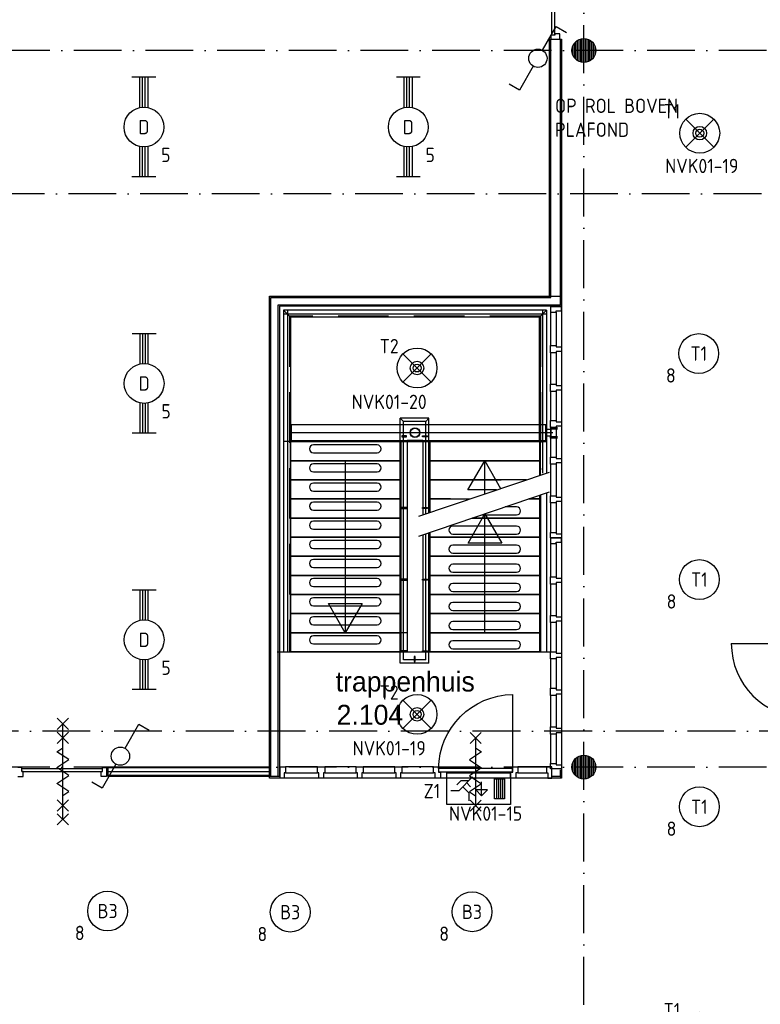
# Model space of a CAD drawing. Header units: millimetres. Extents: x 89505 to 240707, y 191 to 84291.
# Tile 31 of 50: x 174220 to 183520, y 38683 to 51050. Entities that reach past the tile are written whole.
import ezdxf
from ezdxf.enums import TextEntityAlignment as Align

# ---------------------------------------------------------------- set-up
doc = ezdxf.new("R2010")
doc.units = ezdxf.units.MM
doc.header["$LTSCALE"] = 100
doc.linetypes.add('DASHDOT', pattern=[9, 6, -1.5, 0, -1.5])
doc.linetypes.add('HIDDEN', pattern=[9.525, 6.35, -3.175])
doc.layers.get('0').update_dxf_attribs({"linetype": 'CONTINUOUS'})
for name, color, linetype in [('AL$1----_MAATVOERING', 7, 'CONTINUOUS'), ('AL$7----_STRAMIEN', 1, 'DASHDOT'), ('AL22----_BINNENWAND', 7, 'CONTINUOUS'), ('AL24----_TRAPPEN', 7, 'CONTINUOUS'), ('AL28----_KONSTRUKTIE', 3, 'CONTINUOUS'), ('AL29----_BOVENBOUW', 7, 'CONTINUOUS'), ('AL32----_BINNENKOZ', 9, 'CONTINUOUS'), ('AL65----_BEVEILIGING', 7, 'CONTINUOUS'), ('ALL-----_REFLIJNEN', 8, 'CONTINUOUS'), ('ALXAA---_GEWBETON', 12, 'CONTINUOUS'), ('BOUW', 8, 'CONTINUOUS'), ('EA61303-_ARCEER', 1, 'CONTINUOUS'), ('EB63101-_ATTRIB', 2, 'CONTINUOUS'), ('EB63202-_ATTRIB', 2, 'CONTINUOUS'), ('EB63501-_ATTRIB', 2, 'CONTINUOUS'), ('EL63101-_LICHT-ARM', 3, 'CONTINUOUS'), ('EL63102-_LICHT-SCH', 3, 'CONTINUOUS'), ('EL63202-_NOODVRL-TXT', 3, 'CONTINUOUS'), ('EL63501-_NOODVRL-ARM', 3, 'CONTINUOUS'), ('HEKWERKEN', 1, 'CONTINUOUS')]:
    doc.layers.add(name, color=color, linetype=linetype)
doc.styles.add('1_8', font='ISO', dxfattribs={"height": 1.8})
doc.styles.add('BURO-025', font='BUROFONT.shx', dxfattribs={"height": 250})
doc.styles.get("Standard").update_dxf_attribs({"font": 'iso.shx'})

# ---------------------------------------------------------------- blocks, each defined once
blk = doc.blocks.new('EJ3T20')
at = {"color": 0}
for p, q in [((-6.25, -1.5), (-6.25, 1.5)), ((6.25, -1.5), (6.25, 1.5)), ((-6.25, 0.52), (-2.44, 0.52)), ((-6.25, 0.17), (-2.49, 0.17)), ((2.44, 0.52), (6.25, 0.52)), ((2.49, 0.17), (6.25, 0.17)), ((-6.25, -0.17), (-2.49, -0.17)), ((-6.25, -0.52), (-2.44, -0.52)), ((2.44, -0.52), (6.25, -0.52)), ((2.49, -0.17), (6.25, -0.17))]:
    blk.add_line(p, q, dxfattribs=at)
blk.add_circle((0, 0), 2.5, dxfattribs=at)
at = {"color": 6, "style": '1_8'}
for tag, flags, p in [('SCHAK', 8, (3.5, 2.75)), ('A_CODE', 8, (0, 0)), ('GROEP', 8, (-3.5, -2.75)), ('KAST', 9, (3.5, -2.75))]:
    blk.add_attdef(tag, text='', height=1.8, dxfattribs=dict(at, flags=flags)).set_placement(p, align=Align.MIDDLE)
blk = doc.blocks.new('ES3SW')
for points in [[(0.58, 1), (2.31, 4), (3.61, 3.25)], [(-0.58, -1), (-2.31, -4), (-3.61, -3.25)]]:
    blk.add_lwpolyline(points)
blk.add_circle((0, 0), 1.15)
at = {"style": '1_8'}
for tag, flags, p in [('SCHAK', 8, (3, 5.5)), ('KAST', 9, (-3, 0.5)), ('M_CODE', 9, (0, 0)), ('DOEL', 9, (-3, -2)), ('GROEP', 9, (-3, -4.5))]:
    blk.add_attdef(tag, text='', height=1.8, dxfattribs=dict(at, flags=flags)).set_placement(p, align=Align.MIDDLE_CENTER)
blk = doc.blocks.new('ES3G00')
blk.add_circle((0, 0), 2.5)
at = {"color": 6, "style": '1_8'}
for tag, flags, p in [('SCHAK', 8, (3.5, 2.75)), ('A_CODE', 8, (0, 0)), ('GROEP', 8, (-3.5, -2.75)), ('KAST', 9, (3.5, -2.75))]:
    blk.add_attdef(tag, text='', height=1.8, dxfattribs=dict(at, flags=flags)).set_placement(p, align=Align.MIDDLE)
blk = doc.blocks.new('ES3G01')
at = {"color": 0}
for p, q in [((-1.77, 1.77), (1.77, -1.77)), ((1.77, 1.77), (-1.77, -1.77))]:
    blk.add_line(p, q, dxfattribs=at)
at = {"color": 6}
blk.add_lwpolyline([(1.77, -1.77), (1.75, -1.75)], dxfattribs=at)
blk.add_circle((0, 0), 2.5)
at = {"color": 0}
for radius in [0.85, 0.5]:
    blk.add_circle((0, 0), radius, dxfattribs=at)
at = {"color": 6, "style": '1_8'}
for tag, flags, p in [('A_CODE', 8, (-3.5, 2.75)), ('SCHAK', 8, (3.5, 2.75)), ('GROEP', 8, (-3.5, -2.75)), ('KAST', 9, (3.5, -2.75))]:
    blk.add_attdef(tag, text='', height=1.8, dxfattribs=dict(at, flags=flags)).set_placement(p, align=Align.MIDDLE)
blk = doc.blocks.new('ES3N026')
for p, q in [((2.25, 1.25), (2.25, -1.25)), ((2.5, 1.25), (2.5, -1.25)), ((2.75, 1.25), (2.75, -1.25)), ((3, 1.25), (3, -1.25)), ((-1.5, 0.75), (-1, 0.25)), ((0.38, -0.88), (0.38, 0.87))]:
    blk.add_line(p, q)
for points in [[(4.01, 2.01), (4.01, -1.98), (-3.99, -1.98), (-3.99, 2.01)], [(3.25, -1.25), (2, -1.25), (2, 1.25), (3.25, 1.25)], [(0.38, -0.88), (1.12, -0.13), (-0.37, -0.13)]]:
    blk.add_lwpolyline(points, close=True)
for points in [[(-0.75, 1.5), (-2.5, -0.25), (-3.5, -0.25)], [(-1.25, 1), (-2.25, 1), (-2.75, 0.5)], [(-2, 0.25), (-1.25, -0.5), (-1.25, -1.5)]]:
    blk.add_lwpolyline(points)
at = {"color": 2, "style": '1_8', "flags": 8}
blk.add_attdef('NUMMER', text='', height=1.8, dxfattribs=at).set_placement((4, 3.75), align=Align.MIDDLE)
at = {"style": '1_8'}
for tag, flags, p in [('A_CODE', 8, (-3.5, 2.75)), ('SCHAK', 8, (3.5, 2.75)), ('GROEP', 8, (-3.5, -2.75)), ('KAST', 9, (3.5, -2.75))]:
    blk.add_attdef(tag, text='', height=1.8, dxfattribs=dict(at, flags=flags)).set_placement(p, align=Align.MIDDLE_CENTER)

msp = doc.modelspace()

# ---------------------------------------------------------------- linework, layer by layer
at = {"color": 8, "linetype": 'Continuous'}
for p, q in [((181025, 47443), (180886, 47443)), ((180886, 47443), (180886, 47376)), ((180886, 47376), (180958, 47376)), ((180958, 47393), (181025, 47393)), ((180958, 47376), (180958, 47393)), ((181025, 47393), (181025, 47443))]:
    msp.add_line(p, q, dxfattribs=at)
at = {"layer": 'AL$1----_MAATVOERING', "color": 8}
for p, q in [((177357, 41525), (177357, 47577)), ((177357, 47577), (181025, 47577)), ((181025, 47577), (181025, 41525)), ((180886, 46956), (180958, 46956)), ((180886, 46866), (180886, 46956)), ((180958, 46956), (180958, 46939)), ((180958, 46939), (181025, 46939)), ((180958, 46883), (180958, 46866)), ((181025, 46883), (180958, 46883)), ((181025, 46939), (181025, 46883)), ((181025, 46883), (181025, 46454)), ((180958, 46866), (180886, 46866)), ((180886, 46866), (180886, 46471)), ((180958, 46866), (180958, 46471)), ((180886, 46471), (180958, 46471)), ((180886, 46381), (180886, 46471)), ((180958, 46381), (180886, 46381)), ((180886, 46381), (180886, 46016)), ((180958, 46471), (180958, 46454)), ((180958, 46454), (181025, 46454)), ((180958, 46398), (180958, 46381)), ((181025, 46398), (180958, 46398)), ((180958, 46381), (180958, 46016)), ((181025, 46454), (181025, 46398)), ((181025, 46398), (181025, 45999)), ((178999, 42970), (178999, 46043)), ((179039, 46003), (178999, 46043)), ((179359, 46043), (178999, 46043)), ((179039, 43010), (179039, 46003)), ((179319, 46003), (179039, 46003)), ((179359, 46043), (179319, 46003)), ((179319, 44843), (179319, 46003)), ((179359, 44856), (179359, 46043)), ((180886, 46016), (180958, 46016)), ((180886, 45926), (180886, 46016)), ((180958, 46016), (180958, 45999)), ((180834, 45963), (177619, 45963)), ((177629, 45963), (177629, 45763)), ((180824, 45963), (180824, 45763)), ((180834, 45963), (180834, 45763)), ((180834, 45903), (180834, 45823)), ((180894, 45903), (180834, 45903)), ((180884, 45931), (180884, 45909)), ((180894, 45931), (180884, 45931)), ((180884, 45909), (180894, 45909)), ((180958, 45926), (180886, 45926)), ((180886, 45926), (180886, 45556)), ((180894, 45909), (180894, 45931)), ((180894, 45928), (180974, 45928)), ((180894, 45912), (180974, 45912)), ((180894, 45823), (180894, 45903)), ((180958, 45999), (181025, 45999)), ((180958, 45943), (180958, 45926)), ((181025, 45943), (180958, 45943)), ((180958, 45926), (180958, 45556)), ((181025, 45999), (181025, 45943)), ((181025, 45943), (181025, 45539)), ((177619, 45863), (180914, 45863)), ((177619, 45763), (180834, 45763)), ((179079, 45822), (179019, 45822)), ((179019, 45822), (179019, 45810)), ((179019, 45810), (179079, 45810)), ((179079, 45810), (179079, 45822)), ((179284, 45766), (179084, 45766)), ((179284, 45760), (179084, 45760)), ((179279, 45822), (179339, 45822)), ((179279, 45810), (179279, 45822)), ((179339, 45810), (179279, 45810)), ((179339, 45822), (179339, 45810)), ((180834, 45823), (180894, 45823)), ((180884, 45816), (180894, 45816)), ((180884, 45794), (180884, 45816)), ((180894, 45794), (180884, 45794)), ((180894, 45816), (180894, 45794)), ((180894, 45813), (180974, 45813)), ((180894, 45797), (180974, 45797)), ((177619, 45750), (177534, 45750)), ((177619, 45750), (178999, 45750)), ((177619, 45750), (180749, 45750)), ((178999, 45750), (177619, 45750)), ((177619, 45510), (177619, 45750)), ((178709, 45710), (177909, 45710)), ((178999, 45750), (178999, 45510)), ((178999, 45750), (178999, 43110)), ((178999, 45750), (179084, 45750)), ((179008, 45750), (179008, 43110)), ((179084, 45750), (179084, 43110)), ((179084, 45750), (179284, 45750)), ((179369, 45750), (179284, 45750)), ((179284, 45750), (179284, 44831)), ((179359, 45750), (179359, 44928)), ((179369, 45510), (179369, 45750)), ((179369, 45750), (180749, 45750)), ((180749, 45750), (179369, 45750)), ((179369, 45750), (179369, 44860)), ((180749, 45750), (180749, 45510)), ((180749, 45750), (180749, 45710)), ((180749, 45750), (180834, 45750)), ((178999, 45510), (177619, 45510)), ((177619, 45510), (178999, 45510)), ((177619, 45510), (178999, 45510)), ((177619, 45510), (178999, 45510)), ((177619, 45270), (177619, 45510)), ((177909, 45610), (178709, 45610)), ((178309, 45510), (178309, 43350)), ((178999, 45510), (178999, 45270)), ((179369, 45270), (179369, 45510)), ((180749, 45510), (179369, 45510)), ((179369, 45510), (180749, 45510)), ((179369, 45510), (180749, 45510)), ((179369, 45510), (180749, 45510)), ((179847, 45143), (180059, 45510)), ((180059, 45093), (180059, 45510)), ((180059, 45510), (180259, 45160)), ((180749, 45550), (180749, 45510)), ((180749, 45510), (180749, 45326)), ((180749, 45510), (180749, 45470)), ((180886, 45556), (180958, 45556)), ((180886, 45466), (180886, 45556)), ((180958, 45556), (180958, 45539)), ((180958, 45539), (181025, 45539)), ((181025, 45539), (181025, 45483)), ((178709, 45470), (177909, 45470)), ((180958, 45466), (180886, 45466)), ((180886, 45466), (180886, 45071)), ((180958, 45483), (180958, 45466)), ((181025, 45483), (180958, 45483)), ((180958, 45466), (180958, 45071)), ((181025, 45483), (181025, 45054)), ((178999, 45270), (177619, 45270)), ((177619, 45270), (178999, 45270)), ((177619, 45270), (178999, 45270)), ((177619, 45270), (178999, 45270)), ((177619, 45030), (177619, 45270)), ((177909, 45370), (178709, 45370)), ((178999, 45270), (178999, 45030)), ((179234, 44814), (180872, 45368)), ((179369, 45270), (180268, 45270)), ((180583, 45270), (179369, 45270)), ((179369, 45030), (179369, 45270)), ((179369, 45270), (180268, 45270)), ((179369, 45270), (180268, 45270)), ((178709, 45230), (177909, 45230)), ((180208, 45143), (179847, 45143)), ((177619, 45030), (178999, 45030)), ((178999, 45030), (177619, 45030)), ((177619, 45030), (178999, 45030)), ((177619, 45030), (178999, 45030)), ((177619, 44790), (177619, 45030)), ((177909, 45130), (178709, 45130)), ((178999, 45030), (178999, 44790)), ((179234, 44564), (180872, 45118)), ((179369, 44880), (179369, 45030)), ((179630, 45030), (179369, 45030)), ((179369, 45030), (179873, 45030)), ((179369, 45030), (179630, 45030)), ((180612, 45030), (180749, 45030)), ((180749, 45030), (180612, 45030)), ((180749, 45076), (180749, 43110)), ((180749, 45030), (180749, 44790)), ((180758, 45079), (180758, 43110)), ((180834, 45105), (180834, 43110)), ((180886, 45071), (180958, 45071)), ((180886, 44981), (180886, 45071)), ((180958, 45071), (180958, 45054)), ((180958, 45054), (181025, 45054)), ((181025, 45054), (181025, 44998)), ((178709, 44990), (177909, 44990)), ((177909, 44890), (178709, 44890)), ((179079, 44922), (179019, 44922)), ((179019, 44922), (179019, 44910)), ((179019, 44910), (179079, 44910)), ((179079, 44910), (179079, 44922)), ((179279, 44922), (179339, 44922)), ((179279, 44910), (179279, 44922)), ((179339, 44910), (179279, 44910)), ((179339, 44922), (179339, 44910)), ((180459, 44930), (180317, 44930)), ((180958, 44981), (180886, 44981)), ((180886, 44981), (180886, 44611)), ((180958, 44998), (180958, 44981)), ((181025, 44998), (180958, 44998)), ((180958, 44981), (180958, 44611)), ((181025, 44998), (181025, 44594)), ((178999, 44790), (177619, 44790)), ((177619, 44790), (178999, 44790)), ((177619, 44790), (178999, 44790)), ((177619, 44790), (178999, 44790)), ((177619, 44550), (177619, 44790)), ((178999, 44790), (178999, 44550)), ((179851, 44475), (180063, 44842)), ((180749, 44790), (179902, 44790)), ((179902, 44790), (180749, 44790)), ((179902, 44790), (180749, 44790)), ((179902, 44790), (180749, 44790)), ((180021, 44830), (180459, 44830)), ((180063, 43350), (180063, 44842)), ((180063, 44842), (180274, 44475)), ((180749, 44790), (180749, 44550)), ((178709, 44750), (177909, 44750)), ((177909, 44650), (178709, 44650)), ((180459, 44690), (179659, 44690)), ((178999, 44550), (177619, 44550)), ((177619, 44550), (178999, 44550)), ((177619, 44550), (178999, 44550)), ((177619, 44550), (178999, 44550)), ((177619, 44310), (177619, 44550)), ((178999, 44550), (178999, 44310)), ((179284, 44581), (179284, 43110)), ((179319, 43010), (179319, 44593)), ((179359, 42970), (179359, 44606)), ((179359, 44606), (179359, 43110)), ((179369, 44550), (179369, 44610)), ((179369, 44610), (179369, 43110)), ((179369, 44310), (179369, 44550)), ((179369, 44550), (180749, 44550)), ((180749, 44550), (179369, 44550)), ((179369, 44550), (180749, 44550)), ((179369, 44550), (180749, 44550)), ((179659, 44590), (180459, 44590)), ((180749, 44550), (180749, 44310)), ((180886, 44611), (180958, 44611)), ((180886, 44544), (180886, 44611)), ((181025, 44544), (180886, 44544)), ((181025, 44539), (180886, 44539)), ((180886, 44539), (180886, 44472)), ((180958, 44611), (180958, 44594)), ((180958, 44594), (181025, 44594)), ((181025, 44594), (181025, 44544)), ((181025, 44489), (181025, 44539)), ((178709, 44510), (177909, 44510)), ((177909, 44410), (178709, 44410)), ((180459, 44450), (179659, 44450)), ((180274, 44475), (179851, 44475)), ((180886, 44472), (180958, 44472)), ((180886, 44472), (180886, 44052)), ((180958, 44489), (181025, 44489)), ((180958, 44472), (180958, 44489)), ((180958, 44472), (180958, 44052)), ((181025, 44489), (181025, 44035)), ((178999, 44310), (177619, 44310)), ((177619, 44310), (178999, 44310)), ((177619, 44310), (178999, 44310)), ((177619, 44310), (178999, 44310)), ((177619, 44070), (177619, 44310)), ((178999, 44310), (178999, 44070)), ((179369, 44070), (179369, 44310)), ((179369, 44310), (180749, 44310)), ((180749, 44310), (179369, 44310)), ((179369, 44310), (180749, 44310)), ((179369, 44310), (180749, 44310)), ((179659, 44350), (180459, 44350)), ((180749, 44310), (180749, 44070)), ((178709, 44270), (177909, 44270)), ((177909, 44170), (178709, 44170)), ((180459, 44210), (179659, 44210)), ((177619, 44070), (178999, 44070)), ((178999, 44070), (177619, 44070)), ((177619, 44070), (178999, 44070)), ((177619, 44070), (178999, 44070)), ((177619, 43830), (177619, 44070)), ((178709, 44030), (177909, 44030)), ((178999, 44070), (178999, 43830)), ((179369, 43830), (179369, 44070)), ((179369, 44070), (180749, 44070)), ((180749, 44070), (179369, 44070)), ((179369, 44070), (180749, 44070)), ((179369, 44070), (180749, 44070)), ((179659, 44110), (180459, 44110)), ((180749, 44070), (180749, 43830)), ((180886, 44052), (180958, 44052)), ((180886, 43962), (180886, 44052)), ((180958, 44052), (180958, 44035)), ((180958, 44035), (181025, 44035)), ((181025, 44035), (181025, 43979)), ((177909, 43930), (178709, 43930)), ((179079, 44022), (179019, 44022)), ((179019, 44022), (179019, 44010)), ((179019, 44010), (179079, 44010)), ((179079, 44010), (179079, 44022)), ((179279, 44022), (179339, 44022)), ((179279, 44010), (179279, 44022)), ((179339, 44010), (179279, 44010)), ((179339, 44022), (179339, 44010)), ((180459, 43970), (179659, 43970)), ((180958, 43962), (180886, 43962)), ((180886, 43962), (180886, 43567)), ((180958, 43979), (180958, 43962)), ((181025, 43979), (180958, 43979)), ((180958, 43962), (180958, 43567)), ((181025, 43979), (181025, 43550)), ((177619, 43830), (178999, 43830)), ((178999, 43830), (177619, 43830)), ((177619, 43830), (178999, 43830)), ((177619, 43830), (178999, 43830)), ((177619, 43590), (177619, 43830)), ((178709, 43790), (177909, 43790)), ((178999, 43830), (178999, 43590)), ((180749, 43830), (179369, 43830)), ((179369, 43590), (179369, 43830)), ((179369, 43830), (180749, 43830)), ((179369, 43830), (180749, 43830)), ((179369, 43830), (180749, 43830)), ((179659, 43870), (180459, 43870)), ((180749, 43830), (180749, 43590)), ((177909, 43690), (178709, 43690)), ((178097, 43716), (178521, 43716)), ((178309, 43350), (178097, 43716)), ((178521, 43716), (178309, 43350)), ((180459, 43730), (179659, 43730)), ((178999, 43590), (177619, 43590)), ((177619, 43590), (178999, 43590)), ((177619, 43590), (178999, 43590)), ((177619, 43590), (178999, 43590)), ((177619, 43350), (177619, 43590)), ((178709, 43550), (177909, 43550)), ((178999, 43590), (178999, 43350)), ((180749, 43590), (179369, 43590)), ((179369, 43350), (179369, 43590)), ((179369, 43590), (180749, 43590)), ((179369, 43590), (180749, 43590)), ((179369, 43590), (180749, 43590)), ((179659, 43630), (180459, 43630)), ((180749, 43590), (180749, 43350)), ((180886, 43567), (180958, 43567)), ((180886, 43477), (180886, 43567)), ((180958, 43567), (180958, 43550)), ((180958, 43550), (181025, 43550)), ((181025, 43550), (181025, 43494)), ((177909, 43450), (178709, 43450)), ((180459, 43490), (179659, 43490)), ((180958, 43477), (180886, 43477)), ((180886, 43477), (180886, 43112)), ((180958, 43494), (180958, 43477)), ((181025, 43494), (180958, 43494)), ((180958, 43477), (180958, 43112)), ((181025, 43494), (181025, 43095)), ((177619, 43350), (178999, 43350)), ((178999, 43350), (177619, 43350)), ((177619, 43350), (178999, 43350)), ((177619, 43350), (178999, 43350)), ((177619, 43110), (177619, 43350)), ((178709, 43310), (177909, 43310)), ((178999, 43350), (178999, 43110)), ((179084, 43350), (178999, 43350)), ((180749, 43350), (179369, 43350)), ((179369, 43110), (179369, 43350)), ((179369, 43350), (180749, 43350)), ((179369, 43350), (180749, 43350)), ((179369, 43350), (180749, 43350)), ((179659, 43390), (180459, 43390)), ((180749, 43350), (180749, 43110)), ((177909, 43210), (178709, 43210)), ((180459, 43250), (179659, 43250)), ((177454, 43110), (180886, 43110)), ((178999, 43110), (177619, 43110)), ((178999, 43110), (177619, 43110)), ((178999, 43110), (179084, 43110)), ((179079, 43122), (179019, 43122)), ((179019, 43122), (179019, 43110)), ((179019, 43110), (179079, 43110)), ((179079, 43110), (179079, 43122)), ((179173, 43050), (179173, 42990)), ((179185, 43050), (179173, 43050)), ((179185, 42990), (179185, 43050)), ((179279, 43122), (179339, 43122)), ((179279, 43110), (179279, 43122)), ((179339, 43110), (179279, 43110)), ((179369, 43110), (179284, 43110)), ((179339, 43122), (179339, 43110)), ((180749, 43110), (179369, 43110)), ((180749, 43110), (179369, 43110)), ((179659, 43150), (180459, 43150)), ((180749, 43110), (180834, 43110)), ((180886, 43112), (180958, 43112)), ((180886, 43022), (180886, 43112)), ((180958, 43112), (180958, 43095)), ((180958, 43095), (181025, 43095)), ((180958, 43039), (180958, 43022)), ((181025, 43039), (180958, 43039)), ((181025, 43095), (181025, 43039)), ((181025, 43039), (181025, 42635)), ((179359, 42970), (178999, 42970)), ((179319, 43010), (179039, 43010)), ((179173, 42990), (179185, 42990)), ((180886, 43022), (180886, 42652)), ((180958, 43022), (180886, 43022)), ((180958, 43022), (180958, 42652)), ((180886, 42652), (180958, 42652)), ((180886, 42562), (180886, 42652)), ((180958, 42562), (180886, 42562)), ((180886, 42562), (180886, 42167)), ((180958, 42652), (180958, 42635)), ((180958, 42635), (181025, 42635)), ((180958, 42579), (180958, 42562)), ((181025, 42579), (180958, 42579)), ((180958, 42562), (180958, 42167)), ((181025, 42635), (181025, 42579)), ((181025, 42579), (181025, 42150)), ((179875, 42098), (180015, 41958)), ((180015, 42098), (179875, 41958)), ((180886, 42167), (180958, 42167)), ((180886, 42077), (180886, 42167)), ((180958, 42077), (180886, 42077)), ((180886, 42077), (180886, 41707)), ((180958, 42167), (180958, 42150)), ((180958, 42150), (181025, 42150)), ((180958, 42094), (180958, 42077)), ((181025, 42094), (180958, 42094)), ((180958, 42077), (180958, 41707)), ((181025, 42150), (181025, 42094)), ((181025, 42094), (181025, 41690)), ((179945, 42028), (179945, 41178)), ((180020, 41853), (179870, 41753)), ((179945, 41903), (180020, 41853)), ((181245, 41526), (181245, 41801)), ((181265, 41519), (181265, 41808)), ((181285, 41515), (181285, 41812)), ((181305, 41513), (181305, 41813)), ((181325, 41515), (181325, 41812)), ((181345, 41519), (181345, 41808)), ((181365, 41526), (181365, 41801)), ((179870, 41753), (179945, 41703)), ((179945, 41703), (180020, 41653)), ((180886, 41707), (180958, 41707)), ((180886, 41640), (180886, 41707)), ((180958, 41707), (180958, 41690)), ((180958, 41690), (181025, 41690)), ((181025, 41690), (181025, 41640)), ((181165, 41610), (181165, 41717)), ((181185, 41573), (181185, 41753)), ((181205, 41552), (181205, 41775)), ((181225, 41537), (181225, 41790)), ((181385, 41537), (181385, 41790)), ((181405, 41552), (181405, 41775)), ((181425, 41573), (181425, 41753)), ((181445, 41610), (181445, 41717)), ((177357, 41668), (177357, 41543)), ((177492, 41525), (177492, 41664)), ((177492, 41664), (177559, 41664)), ((177542, 41592), (177542, 41525)), ((177559, 41592), (177542, 41592)), ((177559, 41664), (177559, 41592)), ((177960, 41664), (177559, 41664)), ((177559, 41592), (177960, 41592)), ((177960, 41592), (177960, 41664)), ((177960, 41664), (178050, 41664)), ((177977, 41592), (177960, 41592)), ((177977, 41525), (177977, 41592)), ((178033, 41592), (178033, 41525)), ((178050, 41592), (178033, 41592)), ((178445, 41664), (178050, 41664)), ((178050, 41664), (178050, 41592)), ((178050, 41592), (178445, 41592)), ((178445, 41592), (178445, 41664)), ((178445, 41664), (178535, 41664)), ((178462, 41592), (178445, 41592)), ((178462, 41525), (178462, 41592)), ((178518, 41592), (178518, 41525)), ((178535, 41592), (178518, 41592)), ((178930, 41664), (178535, 41664)), ((178535, 41664), (178535, 41592)), ((178535, 41592), (178930, 41592)), ((178930, 41592), (178930, 41664)), ((178930, 41664), (179020, 41664)), ((178947, 41592), (178930, 41592)), ((178947, 41525), (178947, 41592)), ((179003, 41592), (179003, 41525)), ((179020, 41592), (179003, 41592)), ((179415, 41664), (179020, 41664)), ((179020, 41664), (179020, 41592)), ((179020, 41592), (179415, 41592)), ((179415, 41664), (179478, 41664)), ((179415, 41592), (179415, 41664)), ((179438, 41592), (179415, 41592)), ((179438, 41525), (179438, 41592)), ((179478, 41664), (179478, 41597)), ((179478, 41597), (179505, 41597)), ((180410, 41644), (179480, 41644)), ((179480, 41644), (179480, 41603)), ((179480, 41603), (180410, 41603)), ((179505, 41597), (179505, 41525)), ((180020, 41653), (179870, 41553)), ((179870, 41553), (179945, 41503)), ((180385, 41597), (180412, 41597)), ((180385, 41525), (180385, 41597)), ((180410, 41603), (180410, 41644)), ((180412, 41664), (180475, 41664)), ((180412, 41597), (180412, 41664)), ((180452, 41592), (180452, 41525)), ((180475, 41592), (180452, 41592)), ((180834, 41664), (180475, 41664)), ((180475, 41664), (180475, 41592)), ((180475, 41592), (180834, 41592)), ((180834, 41664), (180834, 41592)), ((180901, 41664), (180834, 41664)), ((180834, 41592), (180851, 41592)), ((180851, 41592), (180851, 41525)), ((181025, 41640), (180886, 41640)), ((180901, 41525), (180901, 41664)), ((181007, 41629), (181007, 41543)), ((181025, 41629), (181025, 41525)), ((177482, 41543), (177357, 41543)), ((181025, 41525), (177357, 41525)), ((177542, 41525), (177492, 41525)), ((177977, 41525), (177542, 41525)), ((178033, 41525), (177977, 41525)), ((178462, 41525), (178033, 41525)), ((178518, 41525), (178462, 41525)), ((178947, 41525), (178518, 41525)), ((179003, 41525), (178947, 41525)), ((179438, 41525), (179003, 41525)), ((179505, 41525), (179438, 41525)), ((180020, 41453), (179870, 41353)), ((179945, 41503), (180020, 41453)), ((180452, 41525), (180385, 41525)), ((180851, 41525), (180452, 41525)), ((180851, 41525), (180901, 41525)), ((181007, 41543), (180901, 41543)), ((181025, 41525), (180901, 41525)), ((181007, 41543), (181025, 41525)), ((179870, 41353), (179945, 41303)), ((179875, 41248), (180015, 41108)), ((180015, 41248), (179875, 41108))]:
    msp.add_line(p, q, dxfattribs=at)
msp.add_lwpolyline([(179480, 41644, -0.408724), (180410, 42574), (180410, 41644)], format="xyb", dxfattribs=at)
for centre, radius in [((179184, 45863), 60), ((179184, 45863), 55), ((181305, 41663), 150)]:
    msp.add_circle(centre, radius, dxfattribs=at)
for centre, start, end in [((177909, 45660), 90, 270), ((178709, 45660), 270, 90), ((177909, 45420), 90, 270), ((178709, 45420), 270, 90), ((177909, 45180), 90, 270), ((178709, 45180), 270, 90), ((177909, 44940), 90, 270), ((178709, 44940), 270, 90), ((180459, 44880), 270, 90), ((177909, 44700), 90, 270), ((178709, 44700), 270, 90), ((179659, 44640), 90, 270), ((180459, 44640), 270, 90), ((177909, 44460), 90, 270), ((178709, 44460), 270, 90), ((179659, 44400), 90, 270), ((180459, 44400), 270, 90), ((177909, 44220), 90, 270), ((178709, 44220), 270, 90), ((179659, 44160), 90, 270), ((180459, 44160), 270, 90), ((177909, 43980), 90, 270), ((178709, 43980), 270, 90), ((179659, 43920), 90, 270), ((180459, 43920), 270, 90), ((177909, 43740), 90, 270), ((178709, 43740), 270, 90), ((179659, 43680), 90, 270), ((180459, 43680), 270, 90), ((177909, 43500), 90, 270), ((178709, 43500), 270, 90), ((179659, 43440), 90, 270), ((180459, 43440), 270, 90), ((177909, 43260), 90, 270), ((178709, 43260), 270, 90), ((179659, 43200), 90, 270), ((180459, 43200), 270, 90)]:
    msp.add_arc(centre, 50, start, end, dxfattribs=at)
at = {"layer": 'AL$7----_STRAMIEN', "color": 1}
for points in [[(181305, 7175), (181305, 76516)], [(239405, 50663), (89505, 50663)], [(190734, 48863), (89505, 48863)], [(239014, 42113), (89505, 42113)], [(239405, 41663), (89505, 41663)]]:
    msp.add_lwpolyline(points, dxfattribs=at)
at = {"layer": 'AL22----_BINNENWAND', "color": 8}
for p, q in [((180875, 50804), (181025, 50804)), ((180875, 47577), (180875, 50804)), ((181025, 50804), (181025, 47452)), ((177357, 41543), (177357, 47577)), ((177357, 47577), (180875, 47577)), ((177482, 47452), (177482, 41543)), ((181025, 47452), (177482, 47452)), ((175329, 41668), (177357, 41668)), ((175329, 41543), (175329, 41668)), ((177357, 41543), (175329, 41543))]:
    msp.add_line(p, q, dxfattribs=at)
at = {"layer": 'AL22----_BINNENWAND', "color": 8, "linetype": 'Continuous'}
for p, q in [((180890, 47562), (180890, 50804)), ((181010, 47467), (181010, 50804)), ((177372, 41543), (177372, 47562)), ((177372, 47562), (180890, 47562)), ((177467, 41543), (177467, 47467)), ((177467, 47467), (181010, 47467)), ((177357, 41653), (175329, 41653)), ((177357, 41558), (175329, 41558))]:
    msp.add_line(p, q, dxfattribs=at)
at = {"layer": 'AL24----_TRAPPEN', "color": 8}
for p, q in [((177619, 47315), (177534, 47400)), ((177534, 47400), (177534, 43110)), ((177582, 47400), (177582, 43110)), ((180786, 47400), (180786, 45355)), ((180834, 47400), (180834, 45355)), ((177619, 47315), (177619, 43110)), ((180749, 47315), (180749, 45326))]:
    msp.add_line(p, q, dxfattribs=at)
at = {"layer": 'AL24----_TRAPPEN', "color": 8, "linetype": 'HIDDEN'}
for p, q in [((180758, 47324), (177609, 47324)), ((177609, 47324), (177609, 43110)), ((180758, 47324), (180758, 45395))]:
    msp.add_line(p, q, dxfattribs=at)
at = {"layer": 'AL28----_KONSTRUKTIE', "color": 8}
msp.add_circle((181305, 50663), 150, dxfattribs=at)
at = {"layer": 'AL29----_BOVENBOUW', "color": 8}
for p, q in [((180834, 47400), (177534, 47400)), ((180834, 47400), (180749, 47315)), ((180834, 47352), (177534, 47352)), ((180749, 47315), (177619, 47315)), ((177619, 47315), (177619, 45750)), ((180749, 45750), (180749, 47315))]:
    msp.add_line(p, q, dxfattribs=at)
at = {"layer": 'AL32----_BINNENKOZ', "color": 8}
for p, q in [((180901, 50854), (180901, 51788)), ((180941, 50854), (180941, 51788)), ((180890, 50854), (180890, 50804)), ((180941, 50854), (180890, 50854)), ((180941, 50871), (180941, 50854)), ((181004, 50871), (180941, 50871)), ((181004, 50804), (181004, 50871)), ((180890, 50804), (181004, 50804)), ((180886, 47376), (180886, 46956)), ((180958, 47376), (180958, 46956)), ((181025, 47393), (181025, 46939)), ((183156, 43217), (184086, 43217)), ((174245, 41657), (174195, 41657)), ((174245, 41606), (174245, 41657)), ((174245, 41646), (175259, 41646)), ((174245, 41606), (175259, 41606)), ((174262, 41606), (174245, 41606)), ((174262, 41543), (174262, 41606)), ((175242, 41606), (175259, 41606)), ((175242, 41543), (175242, 41606)), ((175259, 41657), (175309, 41657)), ((175259, 41606), (175259, 41657)), ((175309, 41657), (175309, 41543)), ((174195, 41543), (174262, 41543)), ((175309, 41543), (175242, 41543))]:
    msp.add_line(p, q, dxfattribs=at)
msp.add_arc((184086, 43217), 930, 180, 270, dxfattribs=at)
at = {"layer": 'AL65----_BEVEILIGING', "color": 8, "linetype": 'Continuous'}
for points in [[(174692, 42136), (174832, 42276)], [(174832, 42136), (174692, 42276)], [(174762, 41006), (174762, 42206)], [(174692, 41961), (174832, 42101)], [(174832, 41961), (174692, 42101)], [(174762, 41706), (174837, 41756), (174687, 41856), (174762, 41906)], [(174762, 41506), (174837, 41556), (174687, 41656), (174762, 41706)], [(174762, 41306), (174837, 41356), (174687, 41456), (174762, 41506)], [(174832, 41111), (174692, 41251)], [(174692, 41111), (174832, 41251)], [(174692, 40936), (174832, 41076)], [(174832, 40936), (174692, 41076)]]:
    msp.add_lwpolyline(points, dxfattribs=at)
at = {"layer": 'ALL-----_REFLIJNEN', "color": 8, "linetype": 'Continuous'}
msp.add_line((177357, 41605), (175329, 41605), dxfattribs=at)
at = {"layer": 'ALXAA---_GEWBETON', "color": 8}
for p, q in [((181165, 50610), (181165, 50717)), ((181185, 50573), (181185, 50753)), ((181205, 50552), (181205, 50775)), ((181225, 50537), (181225, 50790)), ((181245, 50526), (181245, 50801)), ((181265, 50519), (181265, 50808)), ((181285, 50515), (181285, 50812)), ((181305, 50513), (181305, 50813)), ((181325, 50515), (181325, 50812)), ((181345, 50519), (181345, 50808)), ((181365, 50526), (181365, 50801)), ((181385, 50537), (181385, 50790)), ((181405, 50552), (181405, 50775)), ((181425, 50573), (181425, 50753)), ((181445, 50610), (181445, 50717))]:
    msp.add_line(p, q, dxfattribs=at)
at = {"layer": 'HEKWERKEN', "color": 8}
msp.add_line((180758, 45329), (180758, 47320), dxfattribs=at)

# ---------------------------------------------------------------- block references
at = {"layer": 'EL63101-_LICHT-ARM'}
ref = msp.add_blockref('EJ3T20', (175780, 49701, 3500), dxfattribs=dict(at, xscale=100, yscale=100, zscale=100, rotation=90))
ref.add_attrib('A_CODE', 'D', dxfattribs={"layer": 'EB63101-_ATTRIB', "color": 1, "height": 180, "style": '1_8', "flags": 8}).set_placement((175780, 49701, 3500), align=Align.MIDDLE)
ref.add_attrib('GROEP', '5', dxfattribs={"layer": 'EB63101-_ATTRIB', "color": 1, "height": 180, "style": '1_8', "flags": 8}).set_placement((176055, 49351, 3500), align=Align.MIDDLE)
ref = msp.add_blockref('EJ3T20', (179100, 49701, 3500), dxfattribs=dict(at, xscale=100, yscale=100, zscale=100, rotation=90))
ref.add_attrib('A_CODE', 'D', dxfattribs={"layer": 'EB63101-_ATTRIB', "color": 1, "height": 180, "style": '1_8', "flags": 8}).set_placement((179100, 49701, 3500), align=Align.MIDDLE)
ref.add_attrib('GROEP', '5', dxfattribs={"layer": 'EB63101-_ATTRIB', "color": 1, "height": 180, "style": '1_8', "flags": 8}).set_placement((179375, 49351, 3500), align=Align.MIDDLE)
ref = msp.add_blockref('EJ3T20', (175783, 46481, 3500), dxfattribs=dict(at, xscale=100, yscale=100, zscale=100, rotation=90))
ref.add_attrib('A_CODE', 'D', dxfattribs={"layer": 'EB63101-_ATTRIB', "color": 1, "height": 180, "style": '1_8', "flags": 8}).set_placement((175783, 46481, 3500), align=Align.MIDDLE)
ref.add_attrib('GROEP', '5', dxfattribs={"layer": 'EB63101-_ATTRIB', "color": 1, "height": 180, "style": '1_8', "flags": 8}).set_placement((176058, 46131, 3500), align=Align.MIDDLE)
ref = msp.add_blockref('ES3G00', (182747, 46857, 3900), dxfattribs=dict(at, xscale=100, yscale=100, zscale=100))
ref.add_attrib('A_CODE', 'T1', dxfattribs={"layer": 'EB63101-_ATTRIB', "color": 1, "height": 180, "style": '1_8', "flags": 8}).set_placement((182747, 46857, 3900), align=Align.MIDDLE)
ref.add_attrib('GROEP', '8', dxfattribs={"layer": 'EB63101-_ATTRIB', "color": 1, "height": 180, "style": '1_8', "flags": 8}).set_placement((182397, 46582, 3900), align=Align.MIDDLE)
ref = msp.add_blockref('ES3G00', (182755, 44018, 3900), dxfattribs=dict(at, xscale=100, yscale=100, zscale=100))
ref.add_attrib('A_CODE', 'T1', dxfattribs={"layer": 'EB63101-_ATTRIB', "color": 1, "height": 180, "style": '1_8', "flags": 8}).set_placement((182755, 44018, 3900), align=Align.MIDDLE)
ref.add_attrib('GROEP', '8', dxfattribs={"layer": 'EB63101-_ATTRIB', "color": 1, "height": 180, "style": '1_8', "flags": 8}).set_placement((182405, 43743, 3900), align=Align.MIDDLE)
ref = msp.add_blockref('EJ3T20', (175783, 43261, 3500), dxfattribs=dict(at, xscale=100, yscale=100, zscale=100, rotation=90))
ref.add_attrib('A_CODE', 'D', dxfattribs={"layer": 'EB63101-_ATTRIB', "color": 1, "height": 180, "style": '1_8', "flags": 8}).set_placement((175783, 43261, 3500), align=Align.MIDDLE)
ref.add_attrib('GROEP', '5', dxfattribs={"layer": 'EB63101-_ATTRIB', "color": 1, "height": 180, "style": '1_8', "flags": 8}).set_placement((176058, 42911, 3500), align=Align.MIDDLE)
ref = msp.add_blockref('ES3G00', (182755, 41164, 3900), dxfattribs=dict(at, xscale=100, yscale=100, zscale=100))
ref.add_attrib('A_CODE', 'T1', dxfattribs={"layer": 'EB63101-_ATTRIB', "color": 1, "height": 180, "style": '1_8', "flags": 8}).set_placement((182755, 41164, 3900), align=Align.MIDDLE)
ref.add_attrib('GROEP', '8', dxfattribs={"layer": 'EB63101-_ATTRIB', "color": 1, "height": 180, "style": '1_8', "flags": 8}).set_placement((182405, 40889, 3900), align=Align.MIDDLE)
ref = msp.add_blockref('ES3G00', (175324, 39855, 3900), dxfattribs=dict(at, xscale=100, yscale=100, zscale=100))
ref.add_attrib('A_CODE', 'B3', dxfattribs={"layer": 'EB63101-_ATTRIB', "color": 1, "height": 180, "style": '1_8', "flags": 8}).set_placement((175324, 39855, 3900), align=Align.MIDDLE)
ref.add_attrib('GROEP', '8', dxfattribs={"layer": 'EB63101-_ATTRIB', "color": 1, "height": 180, "style": '1_8', "flags": 8}).set_placement((174974, 39580, 3900), align=Align.MIDDLE)
ref = msp.add_blockref('ES3G00', (177617, 39841, 3900), dxfattribs=dict(at, xscale=100, yscale=100, zscale=100))
ref.add_attrib('A_CODE', 'B3', dxfattribs={"layer": 'EB63101-_ATTRIB', "color": 1, "height": 180, "style": '1_8', "flags": 8}).set_placement((177617, 39841, 3900), align=Align.MIDDLE)
ref.add_attrib('GROEP', '8', dxfattribs={"layer": 'EB63101-_ATTRIB', "color": 1, "height": 180, "style": '1_8', "flags": 8}).set_placement((177267, 39566, 3900), align=Align.MIDDLE)
ref = msp.add_blockref('ES3G00', (179900, 39845, 3900), dxfattribs=dict(at, xscale=100, yscale=100, zscale=100))
ref.add_attrib('A_CODE', 'B3', dxfattribs={"layer": 'EB63101-_ATTRIB', "color": 1, "height": 180, "style": '1_8', "flags": 8}).set_placement((179900, 39845, 3900), align=Align.MIDDLE)
ref.add_attrib('GROEP', '8', dxfattribs={"layer": 'EB63101-_ATTRIB', "color": 1, "height": 180, "style": '1_8', "flags": 8}).set_placement((179550, 39570, 3900), align=Align.MIDDLE)
at = {"layer": 'EL63102-_LICHT-SCH', "xscale": 100, "yscale": 100, "zscale": 100}
for p in [(180727, 50565), (175485, 41800, 1050)]:
    msp.add_blockref('ES3SW', p, dxfattribs=at)
at = {"layer": 'EL63202-_NOODVRL-TXT'}
ref = msp.add_blockref('ES3N026', (179983, 41391), dxfattribs=dict(at, xscale=100, yscale=100, zscale=100))
ref.add_attrib('A_CODE', 'Z1', dxfattribs={"layer": 'EB63202-_ATTRIB', "color": 1, "height": 180, "style": '1_8', "flags": 8}).set_placement((179397, 41362), align=Align.MIDDLE_CENTER)
ref.add_attrib('GROEP', 'NVK01-15', dxfattribs={"layer": 'EB63202-_ATTRIB', "color": 1, "height": 180, "style": '1_8', "flags": 8}).set_placement((180071, 41079), align=Align.MIDDLE_CENTER)
at = {"layer": 'EL63501-_NOODVRL-ARM'}
ref = msp.add_blockref('ES3G01', (182760, 49624), dxfattribs=dict(at, xscale=100, yscale=100, zscale=100))
ref.add_attrib('A_CODE', 'T1', dxfattribs={"layer": 'EB63501-_ATTRIB', "color": 1, "height": 180, "style": '1_8', "flags": 8}).set_placement((182410, 49899), align=Align.MIDDLE)
ref.add_attrib('GROEP', 'NVK01-19', dxfattribs={"layer": 'EB63501-_ATTRIB', "color": 1, "height": 180, "style": '1_8', "flags": 8}).set_placement((182785, 49213), align=Align.MIDDLE)
ref = msp.add_blockref('ES3G01', (179210, 46675), dxfattribs=dict(at, xscale=100, yscale=100, zscale=100))
ref.add_attrib('A_CODE', 'T2', dxfattribs={"layer": 'EB63501-_ATTRIB', "color": 1, "height": 180, "style": '1_8', "flags": 8}).set_placement((178860, 46950), align=Align.MIDDLE)
ref.add_attrib('GROEP', 'NVK01-20', dxfattribs={"layer": 'EB63501-_ATTRIB', "color": 1, "height": 180, "style": '1_8', "flags": 8}).set_placement((178860, 46250), align=Align.MIDDLE)
ref = msp.add_blockref('ES3G01', (179210, 42325), dxfattribs=dict(at, xscale=100, yscale=100, zscale=100))
ref.add_attrib('A_CODE', 'T2', dxfattribs={"layer": 'EB63501-_ATTRIB', "color": 1, "height": 180, "style": '1_8', "flags": 8}).set_placement((178860, 42600), align=Align.MIDDLE)
ref.add_attrib('GROEP', 'NVK01-19', dxfattribs={"layer": 'EB63501-_ATTRIB', "color": 1, "height": 180, "style": '1_8', "flags": 8}).set_placement((178860, 41900), align=Align.MIDDLE)
ref = msp.add_blockref('ES3G01', (182760, 38335), dxfattribs=dict(at, xscale=100, yscale=100, zscale=100))
ref.add_attrib('A_CODE', 'T1', dxfattribs={"layer": 'EB63501-_ATTRIB', "color": 1, "height": 180, "style": '1_8', "flags": 8}).set_placement((182410, 38610), align=Align.MIDDLE)
ref.add_attrib('GROEP', 'NVK01-20', dxfattribs={"layer": 'EB63501-_ATTRIB', "color": 1, "height": 180, "style": '1_8', "flags": 8}).set_placement((182785, 37923), align=Align.MIDDLE)

# ---------------------------------------------------------------- texts
at = {"layer": 'BOUW', "style": 'BURO-025'}
for s, p in [('trappenhuis', (178188, 42612)), ('2.104', (178200, 42195))]:
    msp.add_text(s, height=250, dxfattribs=at).set_placement(p)
at = {"layer": 'EA61303-_ARCEER', "insert": (180943, 50058), "char_height": 180, "width": 1550, "attachment_point": 1}
msp.add_mtext('{\\Fiso.shx;OP ROL BOVEN PLAFOND}', dxfattribs=at)

doc.saveas('drawing.dxf')
